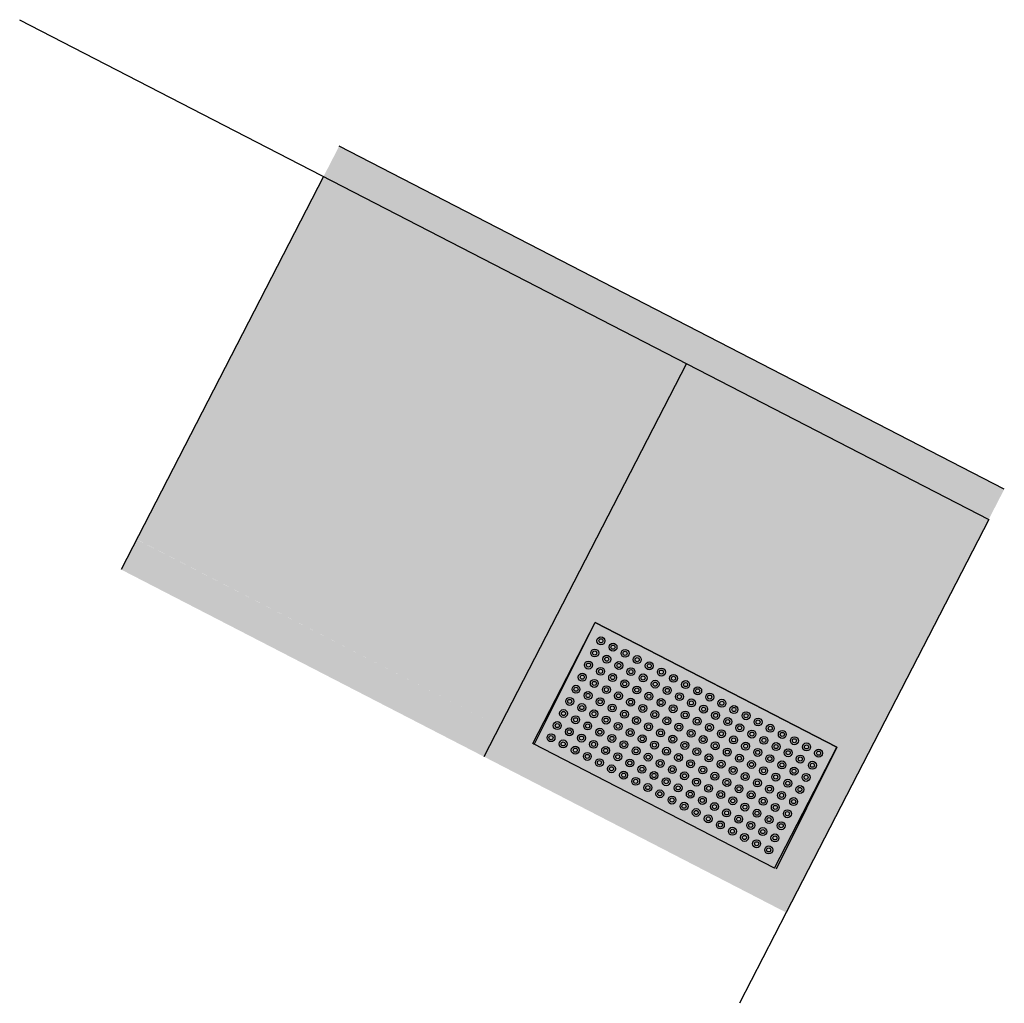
# Model space of a CAD drawing. Header units: feet. Extents: x 2248849 to 2249137, y 438386 to 438611.
# Tile 10 of 10: x 2249122 to 2249137, y 438473 to 438488. Entities that reach past the tile are written whole.
import ezdxf

# ---------------------------------------------------------------- set-up
doc = ezdxf.new("R2010")
doc.units = ezdxf.units.FT
doc.header["$MEASUREMENT"] = 0
doc.layers.add('5PPBLDG-HAT', color=253, linetype='Continuous', transparency=0.6)
doc.layers.add('PV_P_Curb-Ramp', color=231, linetype='Continuous', transparency=0.5)
doc.layers.add('PV_P_Saw_Cut_Line', color=62, linetype='Continuous')
doc.layers.add('PV_P_Walk', color=231, linetype='Continuous')

# ---------------------------------------------------------------- blocks, each defined once
blk = doc.blocks.new('HANDFEELERS')
at = {"layer": 'PV_P_Curb-Ramp'}
for p, q in [((0.521, 1.869), (2.517, 2.005)), ((0.793, -2.122), (2.788, -1.986))]:
    blk.add_line(p, q, dxfattribs=at)
for points in [[(2.788, -1.986), (2.517, 2.005)], [(0.793, -2.122), (0.521, 1.869)]]:
    blk.add_lwpolyline(points, dxfattribs=at)
for centre, radius in [((0.735, 1.684), 0.0583), ((0.935, 1.697), 0.0583), ((1.134, 1.711), 0.0583), ((1.134, 1.711), 0.03), ((1.334, 1.724), 0.0583), ((1.334, 1.724), 0.03), ((1.534, 1.738), 0.0583), ((1.534, 1.738), 0.03), ((1.733, 1.751), 0.0583), ((1.733, 1.751), 0.03), ((1.933, 1.765), 0.0583), ((1.933, 1.765), 0.03), ((2.132, 1.778), 0.0583), ((2.132, 1.778), 0.03), ((2.332, 1.792), 0.0583), ((2.332, 1.792), 0.03), ((0.735, 1.684), 0.03), ((0.935, 1.697), 0.03), ((1.547, 1.538), 0.0583), ((1.747, 1.552), 0.0583), ((1.946, 1.565), 0.0583), ((1.946, 1.565), 0.03), ((2.146, 1.579), 0.0583), ((2.146, 1.579), 0.03), ((2.345, 1.592), 0.0583), ((2.345, 1.592), 0.03), ((0.749, 1.484), 0.0583), ((0.749, 1.484), 0.03), ((0.948, 1.498), 0.0583), ((0.948, 1.498), 0.03), ((1.148, 1.511), 0.0583), ((1.148, 1.511), 0.03), ((1.348, 1.525), 0.0583), ((1.348, 1.525), 0.03), ((1.547, 1.538), 0.03), ((1.747, 1.552), 0.03), ((2.359, 1.393), 0.0583), ((0.762, 1.284), 0.0583), ((0.762, 1.284), 0.03), ((0.962, 1.298), 0.0583), ((0.962, 1.298), 0.03), ((1.161, 1.312), 0.0583), ((1.161, 1.312), 0.03), ((1.361, 1.325), 0.0583), ((1.361, 1.325), 0.03), ((1.561, 1.339), 0.0583), ((1.561, 1.339), 0.03), ((1.76, 1.352), 0.0583), ((1.76, 1.352), 0.03), ((1.96, 1.366), 0.0583), ((1.96, 1.366), 0.03), ((2.159, 1.379), 0.0583), ((2.159, 1.379), 0.03), ((2.359, 1.393), 0.03), ((1.175, 1.112), 0.0583), ((1.375, 1.125), 0.0583), ((1.574, 1.139), 0.0583), ((1.574, 1.139), 0.03), ((1.774, 1.153), 0.0583), ((1.774, 1.153), 0.03), ((1.973, 1.166), 0.0583), ((1.973, 1.166), 0.03), ((2.173, 1.18), 0.0583), ((2.173, 1.18), 0.03), ((2.372, 1.193), 0.0583), ((2.372, 1.193), 0.03), ((0.776, 1.085), 0.0583), ((0.776, 1.085), 0.03), ((0.975, 1.098), 0.0583), ((0.975, 1.098), 0.03), ((1.175, 1.112), 0.03), ((1.375, 1.125), 0.03), ((1.987, 0.967), 0.0583), ((2.186, 0.98), 0.0583), ((2.386, 0.994), 0.0583), ((2.386, 0.994), 0.03), ((0.789, 0.885), 0.0583), ((0.789, 0.885), 0.03), ((0.989, 0.899), 0.0583), ((0.989, 0.899), 0.03), ((1.189, 0.912), 0.0583), ((1.189, 0.912), 0.03), ((1.388, 0.926), 0.0583), ((1.388, 0.926), 0.03), ((1.588, 0.939), 0.0583), ((1.588, 0.939), 0.03), ((1.787, 0.953), 0.0583), ((1.787, 0.953), 0.03), ((1.987, 0.967), 0.03), ((2.186, 0.98), 0.03), ((0.803, 0.686), 0.0583), ((1.003, 0.699), 0.0583), ((1.003, 0.699), 0.03), ((1.202, 0.713), 0.0583), ((1.202, 0.713), 0.03), ((1.402, 0.726), 0.0583), ((1.402, 0.726), 0.03), ((1.601, 0.74), 0.0583), ((1.601, 0.74), 0.03), ((1.801, 0.753), 0.0583), ((1.801, 0.753), 0.03), ((2, 0.767), 0.0583), ((2, 0.767), 0.03), ((2.2, 0.78), 0.0583), ((2.2, 0.78), 0.03), ((2.399, 0.794), 0.0583), ((2.399, 0.794), 0.03), ((0.803, 0.686), 0.03), ((1.415, 0.527), 0.0583), ((1.615, 0.54), 0.0583), ((1.814, 0.554), 0.0583), ((1.814, 0.554), 0.03), ((2.014, 0.567), 0.0583), ((2.014, 0.567), 0.03), ((2.213, 0.581), 0.0583), ((2.213, 0.581), 0.03), ((2.413, 0.594), 0.0583), ((2.413, 0.594), 0.03), ((0.816, 0.486), 0.0583), ((0.816, 0.486), 0.03), ((1.016, 0.5), 0.0583), ((1.016, 0.5), 0.03), ((1.216, 0.513), 0.0583), ((1.216, 0.513), 0.03), ((1.415, 0.527), 0.03), ((1.615, 0.54), 0.03), ((2.227, 0.381), 0.0583), ((2.426, 0.395), 0.0583), ((0.83, 0.287), 0.0583), ((0.83, 0.287), 0.03), ((1.03, 0.3), 0.0583), ((1.03, 0.3), 0.03), ((1.229, 0.314), 0.0583), ((1.229, 0.314), 0.03), ((1.429, 0.327), 0.0583), ((1.429, 0.327), 0.03), ((1.628, 0.341), 0.0583), ((1.628, 0.341), 0.03), ((1.828, 0.354), 0.0583), ((1.828, 0.354), 0.03), ((2.027, 0.368), 0.0583), ((2.027, 0.368), 0.03), ((2.227, 0.381), 0.03), ((2.426, 0.395), 0.03), ((0.844, 0.087), 0.0583), ((1.043, 0.101), 0.0583), ((1.243, 0.114), 0.0583), ((1.442, 0.128), 0.0583), ((1.442, 0.128), 0.03), ((1.642, 0.141), 0.0583), ((1.642, 0.141), 0.03), ((1.841, 0.155), 0.0583), ((1.841, 0.155), 0.03), ((2.041, 0.168), 0.0583), ((2.041, 0.168), 0.03), ((2.24, 0.182), 0.0583), ((2.24, 0.182), 0.03), ((2.44, 0.195), 0.0583), ((2.44, 0.195), 0.03), ((0.844, 0.087), 0.03), ((1.043, 0.101), 0.03), ((1.243, 0.114), 0.03), ((1.655, -0.058), 0.0583), ((1.855, -0.045), 0.0583), ((2.054, -0.031), 0.0583), ((2.254, -0.018), 0.0583), ((2.254, -0.018), 0.03), ((2.453, -0.004), 0.0583), ((2.453, -0.004), 0.03), ((0.857, -0.112), 0.0583), ((0.857, -0.112), 0.03), ((1.057, -0.099), 0.0583), ((1.057, -0.099), 0.03), ((1.256, -0.085), 0.0583), ((1.256, -0.085), 0.03), ((1.456, -0.072), 0.0583), ((1.456, -0.072), 0.03), ((1.655, -0.058), 0.03), ((1.855, -0.045), 0.03), ((2.054, -0.031), 0.03), ((0.871, -0.312), 0.0583), ((0.871, -0.312), 0.03), ((1.07, -0.298), 0.0583), ((1.07, -0.298), 0.03), ((1.27, -0.285), 0.0583), ((1.27, -0.285), 0.03), ((1.469, -0.271), 0.0583), ((1.469, -0.271), 0.03), ((1.669, -0.258), 0.0583), ((1.669, -0.258), 0.03), ((1.868, -0.244), 0.0583), ((1.868, -0.244), 0.03), ((2.068, -0.231), 0.0583), ((2.068, -0.231), 0.03), ((2.267, -0.217), 0.0583), ((2.267, -0.217), 0.03), ((2.467, -0.204), 0.0583), ((2.467, -0.204), 0.03), ((1.283, -0.484), 0.0583), ((1.483, -0.471), 0.0583), ((1.682, -0.457), 0.0583), ((1.682, -0.457), 0.03), ((1.882, -0.444), 0.0583), ((1.882, -0.444), 0.03), ((2.081, -0.43), 0.0583), ((2.081, -0.43), 0.03), ((2.281, -0.417), 0.0583), ((2.281, -0.417), 0.03), ((2.48, -0.403), 0.0583), ((2.48, -0.403), 0.03), ((0.884, -0.511), 0.0583), ((0.884, -0.511), 0.03), ((1.084, -0.498), 0.0583), ((1.084, -0.498), 0.03), ((1.283, -0.484), 0.03), ((1.483, -0.471), 0.03), ((2.095, -0.63), 0.0583), ((2.294, -0.616), 0.0583), ((2.494, -0.603), 0.0583), ((2.494, -0.603), 0.03), ((0.898, -0.711), 0.0583), ((0.898, -0.711), 0.03), ((1.097, -0.697), 0.0583), ((1.097, -0.697), 0.03), ((1.297, -0.684), 0.0583), ((1.297, -0.684), 0.03), ((1.496, -0.67), 0.0583), ((1.496, -0.67), 0.03), ((1.696, -0.657), 0.0583), ((1.696, -0.657), 0.03), ((1.895, -0.643), 0.0583), ((1.895, -0.643), 0.03), ((2.095, -0.63), 0.03), ((2.294, -0.616), 0.03), ((0.911, -0.911), 0.0583), ((1.111, -0.897), 0.0583), ((1.111, -0.897), 0.03), ((1.31, -0.883), 0.0583), ((1.31, -0.883), 0.03), ((1.51, -0.87), 0.0583), ((1.51, -0.87), 0.03), ((1.709, -0.856), 0.0583), ((1.709, -0.856), 0.03), ((1.909, -0.843), 0.0583), ((1.909, -0.843), 0.03), ((2.108, -0.829), 0.0583), ((2.108, -0.829), 0.03), ((2.308, -0.816), 0.0583), ((2.308, -0.816), 0.03), ((2.507, -0.802), 0.0583), ((2.507, -0.802), 0.03), ((0.911, -0.911), 0.03), ((1.523, -1.069), 0.0583), ((1.723, -1.056), 0.0583), ((1.922, -1.042), 0.0583), ((1.922, -1.042), 0.03), ((2.122, -1.029), 0.0583), ((2.122, -1.029), 0.03), ((2.321, -1.015), 0.0583), ((2.321, -1.015), 0.03), ((2.521, -1.002), 0.0583), ((2.521, -1.002), 0.03), ((0.925, -1.11), 0.0583), ((0.925, -1.11), 0.03), ((1.124, -1.097), 0.0583), ((1.124, -1.097), 0.03), ((1.324, -1.083), 0.0583), ((1.324, -1.083), 0.03), ((1.523, -1.069), 0.03), ((1.723, -1.056), 0.03), ((2.335, -1.215), 0.0583), ((2.535, -1.201), 0.0583), ((0.938, -1.31), 0.0583), ((0.938, -1.31), 0.03), ((1.138, -1.296), 0.0583), ((1.138, -1.296), 0.03), ((1.337, -1.283), 0.0583), ((1.337, -1.283), 0.03), ((1.537, -1.269), 0.0583), ((1.537, -1.269), 0.03), ((1.736, -1.256), 0.0583), ((1.736, -1.256), 0.03), ((1.936, -1.242), 0.0583), ((1.936, -1.242), 0.03), ((2.135, -1.228), 0.0583), ((2.135, -1.228), 0.03), ((2.335, -1.215), 0.03), ((2.535, -1.201), 0.03), ((1.151, -1.496), 0.0583), ((1.351, -1.482), 0.0583), ((1.55, -1.469), 0.0583), ((1.55, -1.469), 0.03), ((1.75, -1.455), 0.0583), ((1.75, -1.455), 0.03), ((1.949, -1.442), 0.0583), ((1.949, -1.442), 0.03), ((2.149, -1.428), 0.0583), ((2.149, -1.428), 0.03), ((2.349, -1.414), 0.0583), ((2.349, -1.414), 0.03), ((2.548, -1.401), 0.0583), ((2.548, -1.401), 0.03), ((0.952, -1.509), 0.0583), ((0.952, -1.509), 0.03), ((1.151, -1.496), 0.03), ((1.351, -1.482), 0.03), ((1.963, -1.641), 0.0583), ((2.162, -1.628), 0.0583), ((2.362, -1.614), 0.0583), ((2.362, -1.614), 0.03), ((2.562, -1.601), 0.0583), ((2.562, -1.601), 0.03), ((0.965, -1.709), 0.0583), ((0.965, -1.709), 0.03), ((1.165, -1.695), 0.0583), ((1.165, -1.695), 0.03), ((1.364, -1.682), 0.0583), ((1.364, -1.682), 0.03), ((1.564, -1.668), 0.0583), ((1.564, -1.668), 0.03), ((1.763, -1.655), 0.0583), ((1.763, -1.655), 0.03), ((1.963, -1.641), 0.03), ((2.162, -1.628), 0.03), ((0.979, -1.908), 0.0583), ((0.979, -1.908), 0.03), ((1.178, -1.895), 0.0583), ((1.178, -1.895), 0.03), ((1.378, -1.881), 0.0583), ((1.378, -1.881), 0.03), ((1.577, -1.868), 0.0583), ((1.577, -1.868), 0.03), ((1.777, -1.854), 0.0583), ((1.777, -1.854), 0.03), ((1.976, -1.841), 0.0583), ((1.976, -1.841), 0.03), ((2.176, -1.827), 0.0583), ((2.176, -1.827), 0.03), ((2.376, -1.814), 0.0583), ((2.376, -1.814), 0.03), ((2.575, -1.8), 0.0583), ((2.575, -1.8), 0.03)]:
    blk.add_circle(centre, radius, dxfattribs=at)

msp = doc.modelspace()

# ---------------------------------------------------------------- hatches: boundary and pattern name
at = {"layer": '5PPBLDG-HAT'}
h = msp.add_hatch(color=256, dxfattribs=at)
h.dxf.hatch_style = 1
h.paths.add_polyline_path([(2249132.19, 438483.31), (2249126.931, 438486.02), (2249126.473, 438485.131), (2249131.806, 438482.383)])
h = msp.add_hatch(color=256, dxfattribs=at)
h.dxf.hatch_style = 1
h.paths.add_polyline_path([(2249131.806, 438482.383), (2249126.473, 438485.131), (2249123.954, 438480.243), (2249129.287, 438477.494)])
h.paths.add_polyline_path([(2249126.738, 438481.699), (2249129.235, 438480.382), (2249129.655, 438481.178), (2249127.158, 438482.495)], flags=24)
h = msp.add_hatch(color=256, dxfattribs=at)
h.dxf.hatch_style = 1
h.paths.add_polyline_path([(2249136.709, 438480.981), (2249132.19, 438483.31), (2249131.806, 438482.383), (2249136.251, 438480.092)])
h = msp.add_hatch(color=256, dxfattribs=at)
h.dxf.hatch_style = 1
h.paths.add_polyline_path([(2249136.251, 438480.092), (2249131.806, 438482.383), (2249129.287, 438477.494), (2249129.799, 438477.23), (2249130.692, 438479.019), (2249134.248, 438477.187), (2249133.354, 438475.397), (2249133.724, 438475.207), (2249133.725, 438475.206), (2249129.287, 438477.494), (2249129.058, 438477.05), (2249133.502, 438474.759), (2249133.731, 438475.203), (2249133.354, 438475.397), (2249133.354, 438475.397), (2249133.725, 438475.206), (2249133.731, 438475.203)])
h.paths.add_polyline_path([(2249131.989, 438477.121), (2249133.165, 438479.402), (2249132.365, 438479.815), (2249131.189, 438477.533)], flags=25)
h = msp.add_hatch(color=256, dxfattribs=at)
h.dxf.hatch_style = 1
h.paths.add_polyline_path([(2249129.287, 438477.494), (2249123.953, 438480.242), (2249123.725, 438479.799), (2249129.058, 438477.05)])
h = msp.add_hatch(color=256, dxfattribs=at)
h.dxf.hatch_style = 1
h.paths.add_polyline_path([(2249134.248, 438477.187), (2249130.692, 438479.019), (2249129.799, 438477.23), (2249133.354, 438475.397)])
h.paths.add_polyline_path([(2249131.989, 438477.121), (2249133.165, 438479.402), (2249132.365, 438479.815), (2249131.189, 438477.533)], flags=9)

# ---------------------------------------------------------------- linework, layer by layer
at = {"layer": 'PV_P_Saw_Cut_Line'}
msp.add_line((2249133.502, 438474.759), (2249132.815, 438473.425), dxfattribs=at)
at = {"layer": 'PV_P_Walk'}
for p, q in [((2249122.234, 438487.878, 2172.87), (2249136.48, 438480.536, 2172.87)), ((2249136.709, 438480.981, 2172.87), (2249126.931, 438486.02, 2172.87))]:
    msp.add_line(p, q, dxfattribs=at)
at = {"layer": 'PV_P_Walk', "elevation": 2172.87}
for points in [[(2249126.702, 438485.576), (2249123.724, 438479.798)], [(2249132.035, 438482.827), (2249129.058, 438477.049)], [(2249136.48, 438480.536), (2249133.502, 438474.759)]]:
    msp.add_lwpolyline(points, dxfattribs=at)
at = {"layer": 'PV_P_Walk'}
msp.add_lwpolyline([(2249129.798, 438477.23), (2249130.692, 438479.019), (2249134.248, 438477.187), (2249133.354, 438475.397)], dxfattribs=at)

# ---------------------------------------------------------------- block references
at = {"layer": '5PPBLDG-HAT', "rotation": 58.84552856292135}
msp.add_blockref('HANDFEELERS', (2249131.106, 438475.828), dxfattribs=at)

doc.saveas('drawing.dxf')
